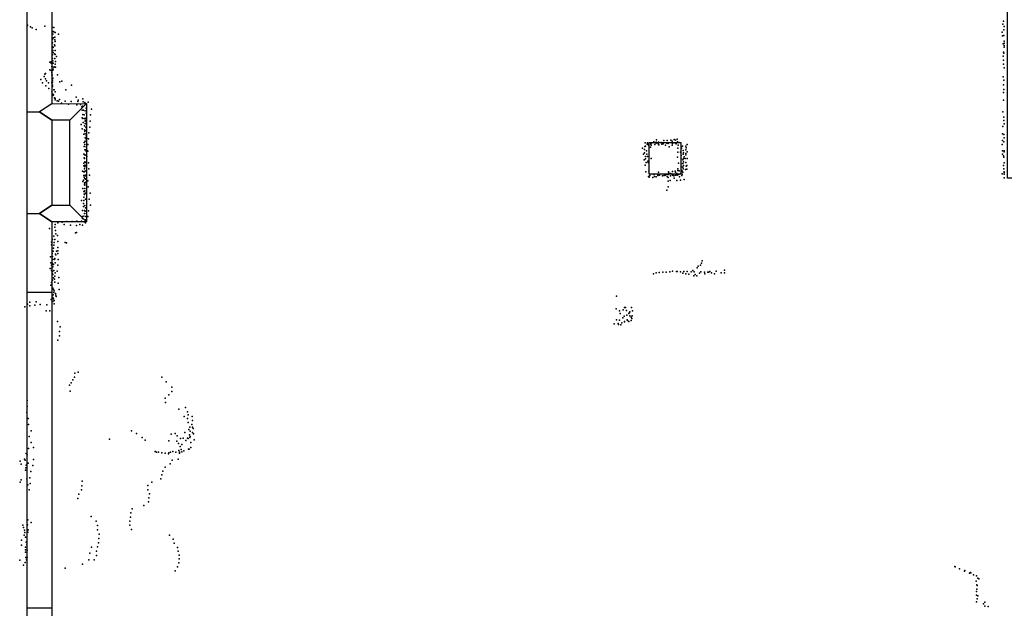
# Model space of a CAD drawing. Extents: x 6875 to 21635, y -14011 to 21863.
# Tile 4 of 16: x 7269 to 14440, y -5027 to -744. Entities that reach past the tile are written whole.
import ezdxf

# ---------------------------------------------------------------- set-up
doc = ezdxf.new("R2010")
doc.units = 0
for name, color, linetype in [('P', 9, 'continuous'), ('ROOMS', 1, 'continuous'), ('WALLS', 3, 'continuous'), ('WINDOWS', 6, 'continuous')]:
    doc.layers.add(name, color=color, linetype=linetype)

msp = doc.modelspace()

# ---------------------------------------------------------------- linework, layer by layer
at = {"layer": 'P'}
for p in [(7327, -783), (14429, -777), (14433, -755), (7347, -796), (7360, -803), (7390, -814), (7453, -791), (7505, -797), (7510, -849), (7513, -830), (7517, -831), (7518, -801), (7527, -836), (7551, -848), (14425, -835), (14435, -818), (14437, -860), (14439, -794), (7507, -913), (7508, -885), (7515, -875), (7523, -926), (7524, -870), (7525, -890), (7527, -903), (14427, -861), (14431, -920), (14438, -899), (14439, -915), (14439, -932), (7507, -999), (7510, -969), (7511, -941), (7512, -947), (7513, -982), (7523, -993), (7526, -933), (7528, -967), (7528, -996), (14434, -979), (14436, -987), (14439, -944), (7488, -1053), (7497, -1050), (7499, -1060), (7508, -1027), (7510, -1043), (7513, -1061), (7524, -1025), (7527, -1068), (7530, -1049), (7538, -1011), (14432, -1010), (14434, -1039), (14434, -1068), (7451, -1140), (7458, -1135), (7488, -1108), (7499, -1113), (7503, -1084), (7504, -1129), (7504, -1144), (7505, -1086), (7511, -1112), (7512, -1105), (7518, -1089), (7521, -1087), (7530, -1090), (7544, -1146), (14438, -1095), (7424, -1179), (7436, -1204), (7448, -1157), (7457, -1173), (7465, -1189), (7479, -1204), (7503, -1203), (7505, -1148), (7505, -1166), (7507, -1183), (7509, -1199), (7511, -1170), (7562, -1197), (7576, -1190), (14431, -1160), (14433, -1218), (14437, -1184), (7460, -1224), (7482, -1245), (7502, -1268), (7507, -1230), (7509, -1220), (7511, -1286), (7517, -1255), (7521, -1253), (7527, -1269), (7605, -1255), (7647, -1220), (14433, -1273), (14436, -1251), (7510, -1295), (7516, -1291), (7523, -1312), (7527, -1326), (7528, -1318), (7542, -1335), (7552, -1336), (7560, -1325), (7573, -1351), (7600, -1337), (7625, -1359), (7644, -1338), (7680, -1308), (7693, -1338), (7694, -1330), (7712, -1362), (7730, -1319), (7731, -1341), (7744, -1347), (7745, -1353), (7767, -1343), (14433, -1329), (7686, -1364), (7721, -1378), (7725, -1402), (7727, -1372), (7730, -1433), (7733, -1403), (7746, -1408), (7752, -1424), (7753, -1387), (7793, -1395), (14429, -1415), (7725, -1457), (7729, -1463), (7731, -1491), (7739, -1437), (7740, -1464), (7745, -1482), (7746, -1500), (7749, -1474), (7749, -1498), (7750, -1461), (7782, -1481), (7784, -1436), (14435, -1478), (14437, -1454), (14438, -1501), (7717, -1506), (7723, -1538), (7737, -1577), (7741, -1516), (7742, -1545), (7743, -1547), (7743, -1558), (7745, -1551), (7747, -1574), (7751, -1527), (7755, -1534), (7756, -1507), (7772, -1567), (7781, -1525), (14426, -1575), (14429, -1520), (7738, -1637), (7740, -1634), (7745, -1603), (7747, -1627), (7754, -1590), (7754, -1610), (7757, -1609), (7769, -1611), (11823, -1640), (11840, -1641), (11865, -1645), (11872, -1641), (11886, -1633), (11904, -1634), (11905, -1643), (11907, -1618), (11918, -1647), (11921, -1635), (11940, -1638), (11946, -1649), (11954, -1646), (11959, -1624), (11983, -1642), (11985, -1623), (11992, -1644), (12010, -1621), (12020, -1627), (12022, -1644), (12035, -1616), (12039, -1639), (12045, -1621), (12049, -1647), (12058, -1613), (12060, -1633), (12071, -1638), (14426, -1623), (14437, -1580), (14437, -1632), (14439, -1604), (7738, -1666), (7743, -1653), (7744, -1691), (7748, -1691), (7752, -1668), (7754, -1700), (7764, -1698), (7765, -1700), (7766, -1653), (11804, -1679), (11819, -1712), (11820, -1689), (11822, -1666), (11826, -1664), (11833, -1698), (11838, -1650), (11843, -1652), (11850, -1660), (11864, -1672), (11866, -1650), (11868, -1656), (11895, -1652), (11924, -1655), (11972, -1656), (12000, -1668), (12020, -1658), (12061, -1679), (12062, -1708), (12064, -1656), (12082, -1708), (12089, -1679), (12096, -1663), (12100, -1695), (12104, -1712), (12119, -1664), (12119, -1692), (12120, -1718), (12123, -1677), (12130, -1653), (12131, -1706), (14424, -1651), (14427, -1697), (14438, -1698), (14438, -1705), (7735, -1789), (7737, -1722), (7739, -1749), (7741, -1751), (7742, -1724), (7742, -1755), (7744, -1777), (7745, -1729), (7751, -1784), (7757, -1739), (7770, -1786), (11812, -1722), (11817, -1764), (11826, -1739), (11826, -1756), (11831, -1783), (11837, -1723), (11841, -1740), (11843, -1774), (11847, -1782), (11868, -1753), (12059, -1745), (12067, -1789), (12086, -1731), (12086, -1792), (12087, -1757), (12098, -1763), (12098, -1790), (12101, -1723), (12104, -1754), (12104, -1779), (12109, -1741), (12116, -1754), (12121, -1728), (12121, -1782), (12129, -1754), (14426, -1722), (14434, -1734), (14437, -1745), (14439, -1785), (7726, -1847), (7736, -1851), (7737, -1808), (7741, -1850), (7742, -1829), (7742, -1848), (7743, -1815), (7744, -1802), (7749, -1805), (7750, -1843), (7773, -1830), (11825, -1803), (11830, -1852), (11851, -1846), (11921, -1854), (11995, -1850), (11997, -1857), (12010, -1864), (12024, -1848), (12042, -1846), (12046, -1853), (12054, -1862), (12063, -1830), (12063, -1842), (12072, -1844), (12084, -1863), (12090, -1814), (12092, -1841), (12097, -1850), (12098, -1816), (12098, -1853), (12100, -1828), (12104, -1805), (12118, -1834), (12122, -1809), (12127, -1804), (12128, -1831), (14434, -1805), (14435, -1829), (14437, -1830), (14439, -1850), (14439, -1855), (7729, -1922), (7734, -1912), (7736, -1878), (7739, -1890), (7742, -1930), (7744, -1900), (7745, -1876), (7749, -1905), (7750, -1880), (7750, -1925), (7753, -1883), (7753, -1903), (7766, -1916), (7777, -1874), (11849, -1885), (11853, -1890), (11858, -1878), (11879, -1891), (11888, -1871), (11891, -1886), (11903, -1888), (11916, -1877), (11917, -1875), (11928, -1875), (11950, -1881), (11963, -1878), (11972, -1876), (11982, -1867), (11985, -1886), (11991, -1918), (11992, -1871), (11992, -1892), (12006, -1913), (12009, -1880), (12022, -1876), (12027, -1878), (12033, -1879), (12036, -1898), (12046, -1874), (12054, -1915), (12058, -1875), (12066, -1870), (12071, -1869), (12075, -1887), (12081, -1911), (12091, -1877), (12093, -1867), (12107, -1906), (14424, -1865), (14438, -1868), (14439, -1894), (7730, -1971), (7737, -1994), (7742, -1946), (7742, -1994), (7743, -1949), (7743, -1971), (7744, -1939), (7744, -1990), (7749, -2007), (7767, -1960), (7782, -2007), (11983, -1985), (11991, -1961), (7720, -2059), (7735, -2036), (7736, -2036), (7736, -2060), (7739, -2014), (7742, -2017), (7749, -2050), (7776, -2049), (7726, -2132), (7733, -2081), (7734, -2104), (7740, -2132), (7743, -2095), (7746, -2137), (7749, -2113), (7770, -2134), (7785, -2094), (7547, -2221), (7579, -2217), (7612, -2213), (7651, -2213), (7685, -2211), (7720, -2210), (7725, -2177), (7726, -2191), (7735, -2174), (7739, -2214), (7742, -2155), (7751, -2177), (7751, -2199), (7755, -2154), (7766, -2177), (7487, -2264), (7525, -2254), (7527, -2233), (7529, -2279), (7594, -2233), (7640, -2238), (7682, -2293), (7683, -2241), (7706, -2233), (7727, -2238), (7748, -2223), (7501, -2362), (7507, -2343), (7518, -2318), (7521, -2364), (7524, -2344), (7531, -2303), (7544, -2313), (7546, -2358), (7600, -2366), (7675, -2295), (7500, -2383), (7513, -2427), (7514, -2406), (7517, -2385), (7537, -2427), (7546, -2401), (7546, -2426), (7610, -2368), (7493, -2469), (7505, -2445), (7507, -2467), (7509, -2490), (7520, -2487), (7523, -2490), (7526, -2482), (7529, -2449), (7531, -2456), (7547, -2444), (7548, -2489), (12240, -2499), (7491, -2554), (7495, -2514), (7500, -2570), (7501, -2530), (7503, -2552), (7507, -2519), (7507, -2575), (7510, -2542), (7514, -2526), (7517, -2568), (7527, -2512), (7541, -2574), (7546, -2531), (11953, -2581), (11978, -2580), (12003, -2578), (12023, -2574), (12053, -2577), (12058, -2577), (12082, -2579), (12106, -2577), (12129, -2576), (12158, -2579), (12170, -2568), (12181, -2579), (12203, -2550), (12211, -2537), (12226, -2529), (12229, -2579), (12235, -2515), (12256, -2580), (12280, -2580), (12286, -2580), (12296, -2575), (12340, -2573), (12401, -2567), (7508, -2639), (7509, -2592), (7510, -2598), (7516, -2622), (7522, -2632), (7525, -2611), (7527, -2586), (7555, -2619), (11884, -2592), (11903, -2585), (11927, -2583), (12099, -2589), (12120, -2592), (12142, -2595), (12179, -2607), (12187, -2599), (12201, -2607), (12219, -2589), (12259, -2592), (12308, -2586), (12328, -2593), (12377, -2585), (12401, -2586), (7495, -2675), (7500, -2657), (7511, -2698), (7514, -2706), (7521, -2716), (7526, -2654), (7549, -2662), (7557, -2706), (7497, -2780), (7510, -2795), (7511, -2765), (7513, -2747), (7515, -2776), (7518, -2728), (7519, -2787), (7529, -2737), (7532, -2748), (7535, -2759), (11616, -2756), (7307, -2833), (7325, -2814), (7342, -2799), (7343, -2827), (7380, -2821), (7388, -2797), (7417, -2817), (7461, -2862), (7467, -2818), (7489, -2862), (7519, -2812), (11614, -2849), (11637, -2863), (11663, -2856), (11673, -2839), (11680, -2837), (11689, -2859), (11724, -2839), (11733, -2863), (11616, -2929), (11638, -2930), (11642, -2883), (11661, -2914), (11671, -2900), (11691, -2894), (11693, -2927), (11696, -2933), (11705, -2882), (11710, -2875), (11713, -2869), (11713, -2899), (11722, -2932), (11723, -2909), (11727, -2917), (11729, -2898), (7545, -2940), (7564, -2979), (11598, -2956), (11627, -2954), (11629, -2961), (11648, -2964), (11653, -2949), (11673, -2940), (11674, -2942), (11704, -2941), (7546, -3077), (7559, -3012), (7559, -3045), (7655, -3364), (7667, -3345), (7671, -3315), (7694, -3309), (8304, -3344), (7631, -3404), (7644, -3386), (8335, -3380), (8378, -3419), (7637, -3447), (8328, -3499), (8356, -3474), (8376, -3449), (7323, -3559), (7324, -3515), (8331, -3529), (8428, -3577), (8477, -3565), (7321, -3602), (7331, -3646), (8468, -3632), (8492, -3597), (8492, -3647), (8497, -3619), (8525, -3632), (7333, -3690), (8497, -3676), (8501, -3725), (8507, -3708), (8522, -3689), (8527, -3661), (8527, -3710), (8532, -3719), (7339, -3778), (7352, -3735), (7924, -3797), (8083, -3736), (8120, -3756), (8162, -3783), (8372, -3761), (8402, -3755), (8417, -3772), (8441, -3792), (8459, -3790), (8471, -3747), (8491, -3789), (8495, -3792), (8506, -3765), (8509, -3785), (8510, -3737), (8510, -3776), (8528, -3747), (8534, -3757), (7332, -3865), (7353, -3821), (7369, -3857), (8182, -3804), (8355, -3808), (8413, -3811), (8426, -3828), (8437, -3850), (8444, -3872), (8451, -3836), (8480, -3806), (8499, -3869), (8504, -3870), (8515, -3821), (8516, -3856), (8539, -3802), (7304, -3942), (7316, -3901), (7324, -3910), (8255, -3886), (8265, -3890), (8281, -3891), (8305, -3896), (8328, -3898), (8352, -3903), (8354, -3895), (8367, -3892), (8384, -3887), (8407, -3890), (8422, -3942), (8427, -3878), (8432, -3897), (8434, -3890), (8449, -3889), (8464, -3881), (7273, -3957), (7279, -3977), (7310, -3948), (7313, -4004), (7315, -3986), (7331, -3970), (7365, -3988), (7370, -3945), (8328, -4001), (8364, -3976), (8379, -3949), (7312, -4022), (7322, -4085), (7344, -4077), (7351, -4032), (8297, -4085), (8303, -4056), (8312, -4028), (7272, -4109), (7279, -4092), (7329, -4128), (7346, -4119), (7722, -4135), (7724, -4103), (8202, -4134), (8232, -4108), (7339, -4164), (7692, -4228), (7700, -4196), (7718, -4166), (8203, -4164), (8209, -4224), (8215, -4195), (8174, -4280), (8206, -4252), (7789, -4360), (8075, -4363), (8079, -4333), (8087, -4304), (7293, -4422), (7297, -4440), (7327, -4420), (7329, -4384), (7352, -4403), (7826, -4393), (7835, -4425), (8071, -4423), (8072, -4393), (7302, -4495), (7305, -4458), (7306, -4476), (7312, -4510), (7329, -4474), (7330, -4456), (7835, -4456), (7847, -4488), (8084, -4453), (8361, -4496), (7281, -4531), (7281, -4568), (7311, -4583), (7316, -4546), (7322, -4565), (7793, -4582), (7835, -4580), (7844, -4550), (7846, -4519), (8387, -4525), (8395, -4554), (8419, -4584), (7311, -4601), (7311, -4619), (7314, -4658), (7324, -4604), (7324, -4655), (7781, -4627), (7828, -4612), (7829, -4642), (8423, -4612), (8431, -4641), (7269, -4676), (7297, -4712), (7310, -4694), (7318, -4675), (7727, -4705), (7772, -4674), (7811, -4674), (8418, -4725), (8428, -4697), (8430, -4668), (14080, -4722), (14082, -4725), (7599, -4735), (8401, -4754), (14114, -4740), (14150, -4757), (14151, -4753), (14186, -4772), (14194, -4766), (14195, -4768), (14215, -4784), (14238, -4791), (14235, -4830), (14239, -4857), (14241, -4860), (14247, -4807), (14255, -4813), (14236, -4904), (14238, -4932), (14239, -4887), (14247, -4936), (14237, -4981), (14243, -4959), (14288, -4995), (14297, -4982), (14298, -5012), (14322, -5014)]:
    msp.add_point(p, dxfattribs=at)
at = {"layer": 'ROOMS'}
for points in [[(20523, -1898.5), (16350.4, -1898.5), (16350.4, -1897.1), (14463.9, -1897.1), (14463.9, 373.3), (14463.9, 2147.9), (12096.5, 2147.9), (7502.3, 2147.9), (7502.3, -1355), (7755, -1354.3), (7755, -2214.1), (7502.3, -2214.1), (7502.3, -5652.4)], [(7502.3, -1475), (7502.3, -2094.1), (7635, -2094.1), (7635, -1474.7), (7502.3, -1475)]]:
    msp.add_lwpolyline(points, dxfattribs=at)
at = {"layer": 'WALLS'}
for points in [[(7322.3, -1415.2), (7322.3, 2207.9), (7412.3, 2207.9), (7502.3, 2147.9), (7502.3, -1355), (7412.3, -1415.2)], [(7502.3, -1355), (7755, -1354.3), (7695, -1414.5), (7635, -1474.7), (7502.3, -1475), (7412.3, -1415.2)], [(7755, -1354.3), (7755, -2214.1), (7695, -2154.1), (7635, -2094.1), (7635, -1474.7), (7695, -1414.5)], [(7322.3, -2154.1), (7322.3, -1415.2), (7412.3, -1415.2), (7502.3, -1475), (7502.3, -2094.1), (7412.3, -2154.1)], [(11852.9, -1637.7), (12082.9, -1637.7), (12082.9, -1867.7), (11852.9, -1867.7), (11852.9, -1637.7)], [(7755, -2214.1), (7502.3, -2214.1), (7412.3, -2154.1), (7502.3, -2094.1), (7635, -2094.1), (7695, -2154.1)], [(7322.3, -5712.4), (7322.3, -2154.1), (7412.3, -2154.1), (7502.3, -2214.1), (7502.3, -5652.4), (7412.3, -5712.4)]]:
    msp.add_lwpolyline(points, dxfattribs=at)
at = {"layer": 'WINDOWS'}
msp.add_lwpolyline([(7322.3, -5026.9), (7322.3, -2726.9), (7502.3, -2726.9), (7502.3, -5026.9), (7322.3, -5026.9)], dxfattribs=at)

doc.saveas('drawing.dxf')
